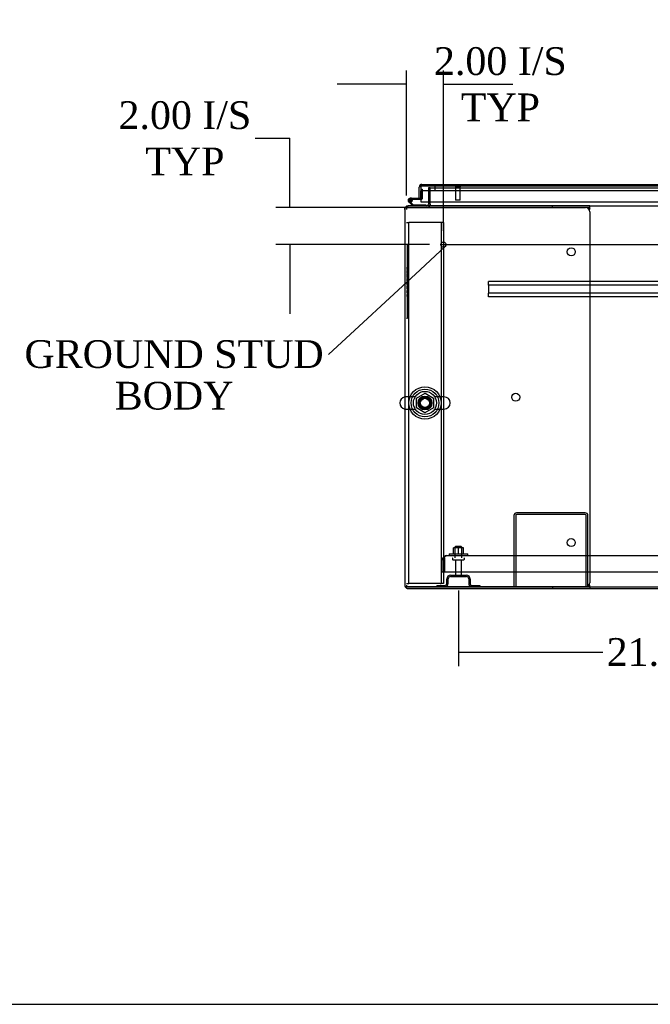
# Model space of a CAD drawing. Header units: inches. Extents: x 25 to 383, y 21 to 262.
# Tile 1 of 19: x 76 to 110, y 24 to 77. Entities that reach past the tile are written whole.
import ezdxf
from ezdxf import colors
from ezdxf.entities.mleader import LeaderData, LeaderLine
from ezdxf.lldxf.tags import DXFTag
from ezdxf.math import Vec2, Vec3

# ---------------------------------------------------------------- set-up
doc = ezdxf.new("R2010")
doc.units = ezdxf.units.IN
doc.header["$MEASUREMENT"] = 0
for name, color, linetype in [('COM42187', 7, 'Continuous'), ('COM43132', 7, 'Continuous'), ('COM50521', 7, 'Continuous'), ('COM50799-2', 7, 'Continuous'), ('COM52909', 7, 'Continuous'), ('COM54578-56', 7, 'Continuous'), ('COM54928-5', 7, 'Continuous'), ('COM55702-58', 7, 'Continuous'), ('COM71155-12', 7, 'Continuous'), ('COM71163-11', 7, 'Continuous'), ('Default', 7, 'Continuous'), ('GSK11033', 7, 'Continuous'), ('NTS166105', 7, 'Continuous'), ('NTS166905', 7, 'Continuous'), ('QLB20205', 7, 'Continuous'), ('SCS00680', 7, 'Continuous'), ('STD21878', 7, 'Continuous'), ('STD26094', 7, 'Continuous'), ('WAF25059', 7, 'Continuous'), ('WAF25362', 7, 'Continuous'), ('WAM254785', 7, 'Continuous')]:
    doc.layers.add(name, color=color, linetype=linetype)
doc.styles.add('SEACAD_Times_New_Roman', font='times.ttf')
tags = doc.linetypes.add('CENTER2', pattern=[1.125, 0.75, -0.125, 0.125, -0.125]).pattern_tags.tags
tags[10:11] = [DXFTag(74, 4), DXFTag(75, 0), DXFTag(340, '0'), DXFTag(46, 0.0), DXFTag(50, 0.0), DXFTag(44, 0.0), DXFTag(45, 0.0)]
tags[8:9] = [DXFTag(74, 4), DXFTag(75, 0), DXFTag(340, '0'), DXFTag(46, 0.0), DXFTag(50, 0.0), DXFTag(44, 0.0), DXFTag(45, 0.0)]
tags[6:7] = [DXFTag(74, 4), DXFTag(75, 0), DXFTag(340, '0'), DXFTag(46, 0.0), DXFTag(50, 0.0), DXFTag(44, 0.0), DXFTag(45, 0.0)]
tags[4:5] = [DXFTag(74, 4), DXFTag(75, 0), DXFTag(340, '0'), DXFTag(46, 0.0), DXFTag(50, 0.0), DXFTag(44, 0.0), DXFTag(45, 0.0)]
tags = doc.linetypes.add('HIDDEN2', pattern=[0.1875, 0.125, -0.0625]).pattern_tags.tags
tags[6:7] = [DXFTag(74, 4), DXFTag(75, 0), DXFTag(340, '0'), DXFTag(46, 0.0), DXFTag(50, 0.0), DXFTag(44, 0.0), DXFTag(45, 0.0)]
tags[4:5] = [DXFTag(74, 4), DXFTag(75, 0), DXFTag(340, '0'), DXFTag(46, 0.0), DXFTag(50, 0.0), DXFTag(44, 0.0), DXFTag(45, 0.0)]
doc.dimstyles.new('HAMMOND_(STH_-_300x200)', dxfattribs={"dimtxt": 1.5, "dimasz": 1.875, "dimexe": 0.75, "dimexo": 0.75, "dimgap": 0.375, "dimtad": 0, "dimtih": 1, "dimtoh": 1, "dimzin": 0, "dimdsep": 46, "dimtxsty": 'SEACAD_Times_New_Roman', "dimblk1": '_SE_FILLED', "dimblk2": '_SE_FILLED', "dimsah": 1, "dimcen": 0.75, "dimadec": 0, "dimazin": 0, "dimtfac": 0.8, "dimtofl": 0, "dimtmove": 0, "dimatfit": 3, "dimfxl": 0, "dimtolj": 1, "dimtzin": 0, "dimarcsym": 0})

# ---------------------------------------------------------------- blocks, each defined once
blk = doc.blocks.new('SE1')
at = {"layer": 'COM42187', "color": 7, "linetype": 'HIDDEN2'}
for p, q in [((72.691, 42.927), (72.816, 42.927)), ((72.876, 42.927), (72.816, 42.927)), ((72.816, 23.427), (72.816, 42.927)), ((74.506, 42.927), (72.876, 42.927)), ((74.566, 42.927), (74.506, 42.927)), ((74.566, 42.927), (74.566, 23.427)), ((74.691, 42.927), (74.566, 42.927)), ((74.691, 42.927), (74.691, 23.427)), ((72.691, 23.427), (72.816, 23.427)), ((72.876, 23.427), (72.816, 23.427)), ((74.506, 23.427), (72.876, 23.427)), ((74.506, 23.427), (74.566, 23.427)), ((74.691, 23.427), (74.566, 23.427))]:
    blk.add_line(p, q, dxfattribs=at)
blk.add_circle((73.691, 33.177), 0.375, dxfattribs=at)
at = {"layer": 'COM43132', "color": 7, "linetype": 'HIDDEN2'}
for p, q in [((74.626, 24.051), (74.626, 24.676)), ((74.751, 24.803), (74.701, 24.854)), ((74.751, 24.676), (74.751, 24.854)), ((74.751, 24.803), (74.751, 24.676)), ((74.751, 24.676), (74.751, 24.676)), ((74.751, 24.051), (74.751, 24.676)), ((74.751, 24.676), (74.751, 24.051)), ((74.876, 24.926), (74.875, 24.926)), ((74.876, 24.926), (118.376, 24.926)), ((74.876, 24.926), (74.876, 24.926)), ((74.626, 24.051), (74.751, 24.051)), ((74.751, 24.051), (118.501, 24.051))]:
    blk.add_line(p, q, dxfattribs=at)
for start, end in [(134.5601, 180), (90.1219, 134.5601), (90, 90.0436)]:
    blk.add_arc((74.876, 24.676), 0.25, start, end, dxfattribs=at)
blk.add_open_spline([(74.751, 24.854), (74.772, 24.877), (74.793, 24.895), (74.834, 24.92), (74.855, 24.926), (74.876, 24.926)], degree=3, knots=[0, 0, 0, 0, 0.5, 0.5, 1, 1, 1, 1], dxfattribs=at)
at = {"layer": 'COM50521', "color": 7, "linetype": 'HIDDEN2'}
for p, q in [((82.357, 27.239), (78.643, 27.239)), ((78.5, 27.096), (78.5, 23.239)), ((78.595, 27.096), (78.595, 23.239)), ((82.357, 27.144), (78.643, 27.144)), ((82.405, 23.239), (82.405, 27.096)), ((82.5, 23.239), (82.5, 27.096))]:
    blk.add_line(p, q, dxfattribs=at)
for centre, radius, start, end in [((78.643, 27.096), 0.143, 90, 180), ((82.357, 27.096), 0.143, 0, 90), ((78.643, 27.096), 0.048, 90, 180), ((82.357, 27.096), 0.048, 0, 90)]:
    blk.add_arc(centre, radius, start, end, dxfattribs=at)
at = {"layer": 'COM50799-2', "color": 7, "linetype": 'Continuous'}
for p, q in [((73.377, 44.247), (73.377, 44.849)), ((73.472, 44.912), (73.433, 44.963)), ((73.472, 44.849), (73.472, 44.963)), ((73.472, 44.912), (73.472, 44.849)), ((73.472, 44.849), (73.472, 44.849)), ((73.472, 44.849), (73.472, 44.055)), ((73.52, 44.992), (73.52, 44.992)), ((73.52, 44.992), (73.52, 44.992)), ((73.52, 44.992), (96.359, 44.992)), ((73.377, 44.247), (73.472, 44.247)), ((73.472, 44.247), (73.472, 44.647)), ((73.472, 44.055), (96.359, 44.055))]:
    blk.add_line(p, q, dxfattribs=at)
for start, end in [(127.5036, 180), (90.1561, 127.5036), (90, 90.0762)]:
    blk.add_arc((73.52, 44.849), 0.143, start, end, dxfattribs=at)
blk.add_open_spline([(73.472, 44.963), (73.48, 44.972), (73.488, 44.98), (73.5, 44.987), (73.504, 44.989), (73.512, 44.992), (73.516, 44.992), (73.52, 44.992)], degree=3, knots=[0, 0, 0, 0, 0.5, 0.5, 0.75, 0.75, 1, 1, 1, 1], dxfattribs=at)
at = {"layer": 'COM52909', "color": 7, "linetype": 'HIDDEN2'}
for p, q in [((77.127, 39.694), (77.127, 39.737)), ((116.127, 39.737), (77.127, 39.737)), ((77.127, 39.592), (77.127, 39.694)), ((77.127, 39.549), (77.127, 39.592)), ((77.127, 39.549), (77.127, 39.112)), ((116.127, 39.549), (77.127, 39.549)), ((77.127, 39.069), (77.127, 39.112)), ((116.127, 39.112), (77.127, 39.112)), ((77.127, 38.967), (77.127, 39.069)), ((77.127, 38.924), (77.127, 38.967)), ((116.127, 38.924), (77.127, 38.924))]:
    blk.add_line(p, q, dxfattribs=at)
at = {"layer": 'COM54578-56', "color": 7, "linetype": 'HIDDEN2'}
for p, q in [((73.472, 44.735), (73.534, 44.735)), ((73.534, 44.735), (73.534, 44.21)), ((72.88, 44.193), (72.905, 44.193)), ((72.892, 44.185), (72.995, 44.185)), ((73.509, 44.185), (73.472, 44.185)), ((72.83, 44.118), (72.83, 44.143)), ((72.905, 44.068), (72.88, 44.068)), ((73.009, 44.141), (72.947, 44.135)), ((72.955, 44.143), (72.955, 44.118))]:
    blk.add_line(p, q, dxfattribs=at)
at = {"layer": 'COM54578-56', "color": 7, "linetype": 'Continuous'}
for p, q in [((72.96, 44.247), (72.892, 44.247)), ((72.96, 44.247), (73.377, 44.247)), ((72.995, 44.185), (73.016, 44.185)), ((73.472, 44.185), (73.016, 44.185)), ((73.025, 43.832), (72.813, 44.044)), ((72.856, 44.089), (73.051, 43.894)), ((73.009, 44.13), (72.947, 44.13)), ((73.051, 43.894), (73.744, 43.894)), ((73.744, 43.894), (73.744, 43.832))]:
    blk.add_line(p, q, dxfattribs=at)
blk.add_circle((72.892, 44.13), 0.05, dxfattribs=at)
for radius, start, end in [(0.117, 0, 227.608), (0.055, 0, 228.8041), (0.135, 24.0421, 60.0736), (0.055, 228.8041, 0), (0.117, 287.0274, 0)]:
    blk.add_arc((72.892, 44.13), radius, start, end, dxfattribs=at)
at = {"layer": 'COM54578-56', "color": 7, "linetype": 'HIDDEN2'}
for centre, radius, start, end in [((72.88, 44.143), 0.05, 90, 180), ((72.905, 44.143), 0.05, 0, 90), ((73.509, 44.21), 0.025, 270, 0), ((72.892, 44.13), 0.117, 227.608, 287.0274), ((72.88, 44.118), 0.05, 180, 270), ((72.905, 44.118), 0.05, 270, 0)]:
    blk.add_arc(centre, radius, start, end, dxfattribs=at)
at = {"layer": 'COM54928-5', "color": 7, "linetype": 'Continuous'}
for p, q in [((72.621, 43.737), (72.786, 43.737)), ((72.786, 43.737), (72.621, 43.737)), ((80.588, 43.832), (72.786, 43.832)), ((72.786, 43.737), (72.786, 43.737)), ((80.588, 43.737), (72.786, 43.737)), ((72.786, 43.737), (82.376, 43.737)), ((82.596, 43.832), (80.588, 43.832)), ((80.588, 43.737), (80.588, 43.832)), ((82.596, 43.737), (80.588, 43.737)), ((82.596, 43.737), (82.596, 43.832)), ((82.596, 43.709), (82.596, 43.737)), ((72.596, 43.642), (72.596, 23.334)), ((82.575, 43.61), (82.582, 43.642)), ((82.596, 43.517), (82.596, 23.459)), ((72.621, 23.239), (72.786, 23.239)), ((72.786, 23.239), (72.621, 23.239)), ((72.786, 23.239), (72.786, 23.239)), ((72.786, 23.239), (80.588, 23.239)), ((82.376, 23.239), (72.786, 23.239)), ((72.786, 23.144), (80.588, 23.144)), ((80.588, 23.239), (80.588, 23.144)), ((80.588, 23.239), (82.596, 23.239)), ((80.588, 23.144), (82.596, 23.144)), ((82.582, 23.334), (82.575, 23.367)), ((82.596, 23.239), (82.596, 23.267)), ((82.596, 23.239), (82.596, 23.144))]:
    blk.add_line(p, q, dxfattribs=at)
for centre in [(81.596, 41.347), (78.596, 33.488), (81.596, 25.629)]:
    blk.add_circle(centre, 0.218, dxfattribs=at)
for centre, radius, start, end in [((72.786, 43.642), 0.19, 150, 180), ((72.786, 43.642), 0.19, 90, 150), ((82.376, 43.517), 0.22, 0, 90), ((83.584, 43.464), 1.018, 166.0666, 169.9308), ((82.376, 23.459), 0.22, 270, 0), ((72.786, 23.334), 0.19, 180, 210), ((72.786, 23.334), 0.19, 210, 270), ((83.584, 23.512), 1.018, 190.0692, 193.9334)]:
    blk.add_arc(centre, radius, start, end, dxfattribs=at)
for centre, start_param, end_param in [((72.786, 43.642), 2.617994, 3.141593), ((72.786, 23.334), 3.141593, 3.665191)]:
    blk.add_ellipse(centre, major_axis=(0.19, 0), ratio=0.999171, start_param=start_param, end_param=end_param, dxfattribs=at)
at = {"layer": 'COM55702-58', "color": 7, "linetype": 'HIDDEN2'}
for p, q in [((74.875, 23.427), (74.875, 23.677)), ((74.947, 23.427), (74.947, 23.677)), ((75.063, 23.864), (75.938, 23.864)), ((75.063, 23.792), (75.938, 23.792)), ((76.053, 23.677), (76.053, 23.427)), ((76.125, 23.677), (76.125, 23.427)), ((74.338, 23.311), (74.76, 23.311)), ((74.338, 23.311), (74.338, 23.239)), ((76.241, 23.311), (76.663, 23.311)), ((76.663, 23.311), (76.663, 23.239))]:
    blk.add_line(p, q, dxfattribs=at)
for centre, radius, start, end in [((74.76, 23.427), 0.188, 270, 0), ((74.76, 23.427), 0.116, 270, 0), ((75.063, 23.677), 0.188, 90, 180), ((75.063, 23.677), 0.116, 90, 180), ((75.938, 23.677), 0.188, 0, 90), ((75.938, 23.677), 0.115, 0, 90), ((76.241, 23.427), 0.188, 180, 270), ((76.241, 23.427), 0.116, 180, 270)]:
    blk.add_arc(centre, radius, start, end, dxfattribs=at)
at = {"layer": 'COM71155-12', "color": 7, "linetype": 'HIDDEN2'}
for p, q in [((73.876, 44.799), (73.876, 44.055)), ((73.971, 44.799), (73.876, 44.799))]:
    blk.add_line(p, q, dxfattribs=at)
at = {"layer": 'COM71155-12', "color": 7, "linetype": 'Continuous'}
for p, q in [((72.596, 43.642), (72.596, 43.737)), ((72.596, 43.737), (72.621, 43.737)), ((73.876, 44.055), (73.876, 43.927)), ((82.596, 23.144), (110.659, 23.144))]:
    blk.add_line(p, q, dxfattribs=at)
for radius, start in [(0.095, 270), (0.19, 330)]:
    blk.add_arc((73.781, 43.927), radius, start, 0, dxfattribs=at)
at = {"layer": 'COM71155-12', "color": 7, "linetype": 'HIDDEN2'}
blk.add_arc((73.781, 43.927), 0.19, 270, 330, dxfattribs=at)
at = {"layer": 'COM71163-11', "color": 7, "linetype": 'HIDDEN2'}
for p, q in [((73.971, 44.055), (73.971, 44.799)), ((73.971, 44.799), (119.284, 44.799)), ((72.691, 43.807), (72.691, 43.642)), ((72.691, 23.334), (72.691, 23.239))]:
    blk.add_line(p, q, dxfattribs=at)
at = {"layer": 'COM71163-11', "color": 7, "linetype": 'Continuous'}
for p, q in [((72.691, 43.832), (72.786, 43.832)), ((72.691, 43.832), (72.691, 43.807)), ((73.971, 43.927), (73.971, 44.055)), ((73.971, 43.927), (73.971, 43.832)), ((82.596, 43.832), (110.659, 43.832)), ((82.596, 23.239), (110.659, 23.239))]:
    blk.add_line(p, q, dxfattribs=at)
at = {"layer": 'GSK11033', "color": 7, "linetype": 'HIDDEN2'}
for p, q in [((96.359, 44.897), (73.472, 44.897)), ((74.222, 44.897), (74.222, 44.647)), ((96.359, 44.647), (73.472, 44.647))]:
    blk.add_line(p, q, dxfattribs=at)
at = {"layer": 'GSK11033', "color": 7, "linetype": 'Continuous'}
for p, q in [((73.472, 44.897), (73.472, 44.897)), ((73.472, 44.897), (73.472, 44.647)), ((73.472, 44.647), (73.472, 44.647))]:
    blk.add_line(p, q, dxfattribs=at)
at = {"layer": 'NTS166105', "color": 7, "linetype": 'HIDDEN2'}
for p, q in [((75.499, 25.342), (75.224, 25.342)), ((75.224, 25.022), (75.224, 25.342)), ((75.774, 25.342), (75.499, 25.342)), ((75.499, 25.022), (75.499, 25.342)), ((75.774, 25.022), (75.774, 25.342))]:
    blk.add_line(p, q, dxfattribs=at)
at = {"layer": 'NTS166905', "color": 7, "linetype": 'HIDDEN2'}
for p, q in [((73.226, 33.44), (73.695, 33.715)), ((73.695, 33.715), (74.156, 33.44)), ((73.226, 32.914), (73.226, 33.44)), ((74.156, 33.44), (74.156, 32.914)), ((73.691, 32.642), (73.226, 32.914)), ((74.156, 32.914), (73.691, 32.642))]:
    blk.add_line(p, q, dxfattribs=at)
blk.add_circle((73.691, 33.177), 0.263, dxfattribs=at)
at = {"layer": 'QLB20205', "color": 7, "linetype": 'HIDDEN2'}
for p, q in [((72.721, 41.737), (72.691, 41.737)), ((72.721, 41.737), (72.721, 41.362)), ((72.721, 41.362), (72.721, 38.112)), ((72.738, 40.564), (72.721, 40.564)), ((72.736, 40.543), (72.721, 40.543)), ((72.738, 40.53), (72.721, 40.53)), ((72.736, 40.528), (72.721, 40.528)), ((72.736, 40.518), (72.721, 40.518)), ((72.736, 40.49), (72.721, 40.49)), ((72.736, 40.518), (72.736, 40.528)), ((72.736, 40.49), (72.736, 40.518)), ((72.736, 40.404), (72.736, 40.49)), ((72.736, 40.404), (72.721, 40.404)), ((72.736, 40.388), (72.721, 40.388)), ((72.721, 40.386), (72.738, 40.386)), ((72.721, 40.386), (72.738, 40.386)), ((72.738, 40.346), (72.721, 40.346)), ((72.736, 40.175), (72.721, 40.175)), ((72.738, 40.139), (72.721, 40.139)), ((72.736, 39.989), (72.721, 39.989)), ((72.736, 39.968), (72.721, 39.968)), ((72.721, 39.961), (72.738, 39.961)), ((72.736, 40.388), (72.736, 40.404)), ((72.736, 40.388), (72.736, 40.386)), ((72.736, 40.336), (72.736, 40.344)), ((72.736, 40.175), (72.736, 40.336)), ((72.736, 40.242), (72.738, 40.242)), ((72.736, 40.13), (72.736, 40.137)), ((72.736, 40.02), (72.736, 40.13)), ((72.736, 39.989), (72.736, 40.02)), ((72.736, 39.968), (72.736, 39.989)), ((72.736, 39.911), (72.721, 39.911)), ((72.736, 39.769), (72.721, 39.769)), ((72.736, 39.687), (72.721, 39.687)), ((72.736, 39.683), (72.721, 39.683)), ((72.736, 39.674), (72.721, 39.674)), ((72.736, 39.663), (72.721, 39.663)), ((72.736, 39.644), (72.721, 39.644)), ((72.736, 39.575), (72.721, 39.575)), ((72.736, 39.553), (72.721, 39.553)), ((72.736, 39.483), (72.721, 39.483)), ((72.736, 39.769), (72.736, 39.911)), ((72.738, 39.904), (72.736, 39.904)), ((72.736, 39.77), (72.738, 39.77)), ((72.736, 39.683), (72.736, 39.687)), ((72.736, 39.674), (72.736, 39.683)), ((72.736, 39.663), (72.736, 39.674)), ((72.736, 39.644), (72.736, 39.663)), ((72.736, 39.575), (72.736, 39.644)), ((72.736, 39.553), (72.736, 39.575)), ((72.736, 39.342), (72.736, 39.483)), ((72.738, 39.476), (72.736, 39.476)), ((72.736, 39.342), (72.721, 39.342)), ((72.736, 39.259), (72.721, 39.259)), ((72.736, 39.255), (72.721, 39.255)), ((72.736, 39.246), (72.721, 39.246)), ((72.736, 39.235), (72.721, 39.235)), ((72.736, 39.216), (72.721, 39.216)), ((72.736, 39.147), (72.721, 39.147)), ((72.736, 39.125), (72.721, 39.125)), ((72.738, 39.051), (72.721, 39.051)), ((72.736, 39.044), (72.721, 39.044)), ((72.736, 39.019), (72.721, 39.019)), ((72.736, 38.927), (72.721, 38.927)), ((72.721, 38.906), (72.738, 38.906)), ((72.736, 39.342), (72.738, 39.342)), ((72.736, 39.255), (72.736, 39.259)), ((72.736, 39.246), (72.736, 39.255)), ((72.736, 39.235), (72.736, 39.246)), ((72.736, 39.216), (72.736, 39.235)), ((72.736, 39.147), (72.736, 39.216)), ((72.736, 39.125), (72.736, 39.147)), ((72.736, 39.051), (72.736, 39.044)), ((72.736, 39.019), (72.736, 39.044)), ((72.736, 38.927), (72.736, 39.019)), ((72.721, 38.112), (72.721, 37.737)), ((72.721, 37.737), (72.691, 37.737))]:
    blk.add_line(p, q, dxfattribs=at)
at = {"layer": 'SCS00680', "color": 7, "linetype": 'HIDDEN2'}
for p, q in [((73.161, 33.508), (72.655, 33.508)), ((74.727, 33.508), (74.221, 33.508)), ((72.655, 32.846), (73.161, 32.846)), ((74.221, 32.846), (74.727, 32.846))]:
    blk.add_line(p, q, dxfattribs=at)
for radius in [0.625, 0.312, 0.252]:
    blk.add_circle((73.691, 33.177), radius, dxfattribs=at)
at = {"layer": 'SCS00680', "color": 7, "linetype": 'Continuous'}
blk.add_arc((72.655, 33.177), 0.331, 100.3132, 259.6868, dxfattribs=at)
at = {"layer": 'SCS00680', "color": 7, "linetype": 'HIDDEN2'}
for centre, start, end in [((72.655, 33.177), 90, 100.3132), ((74.727, 33.177), 270, 90), ((72.655, 33.177), 259.6868, 270)]:
    blk.add_arc(centre, 0.331, start, end, dxfattribs=at)
at = {"layer": 'STD21878', "color": 7, "linetype": 'HIDDEN2'}
for p, q in [((75.332, 44.897), (75.332, 44.866)), ((75.613, 44.866), (75.332, 44.866)), ((75.347, 44.866), (75.347, 44.147)), ((75.597, 44.147), (75.597, 44.866)), ((75.613, 44.866), (75.613, 44.897)), ((75.597, 44.147), (75.347, 44.147))]:
    blk.add_line(p, q, dxfattribs=at)
blk.add_circle((74.691, 41.737), 0.141, dxfattribs=at)
at = {"layer": 'STD26094', "color": 7, "linetype": 'HIDDEN2'}
for p, q in [((75.35, 25.426), (75.313, 25.389)), ((75.313, 25.389), (75.688, 25.389)), ((75.313, 25.389), (75.313, 24.801)), ((75.65, 25.426), (75.35, 25.426)), ((75.688, 25.389), (75.65, 25.426)), ((75.688, 24.801), (75.688, 25.389)), ((75.175, 24.771), (75.175, 24.731)), ((75.205, 24.701), (75.795, 24.701)), ((75.335, 24.701), (75.335, 23.924)), ((75.665, 23.924), (75.665, 24.701)), ((75.825, 24.731), (75.825, 24.771))]:
    blk.add_line(p, q, dxfattribs=at)
for centre, radius, start, end in [((75.205, 24.771), 0.03, 90, 180), ((75.205, 24.731), 0.03, 180, 270), ((75.795, 24.771), 0.03, 0, 90), ((75.795, 24.731), 0.03, 270, 0), ((75.395, 23.924), 0.06, 180, 270), ((75.605, 23.924), 0.06, 270, 0)]:
    blk.add_arc(centre, radius, start, end, dxfattribs=at)
at = {"layer": 'WAF25059', "color": 7, "linetype": 'HIDDEN2'}
for p, q in [((75, 25.022), (76, 25.022)), ((75, 25.022), (75, 24.926)), ((76, 24.926), (76, 25.022))]:
    blk.add_line(p, q, dxfattribs=at)
at = {"layer": 'WAF25362', "color": 7, "linetype": 'HIDDEN2'}
for radius in [0.875, 0.344]:
    blk.add_circle((73.691, 33.177), radius, dxfattribs=at)
at = {"layer": 'WAM254785', "color": 7, "linetype": 'HIDDEN2'}
for radius in [0.75, 0.312]:
    blk.add_circle((73.691, 33.177), radius, dxfattribs=at)
blk = doc.blocks.new('_SE_FILLED')
at = {"color": 0}
blk.add_line((0, 0), (-1, 0), dxfattribs=at)
blk.add_solid([(0, 0), (-1, -0.1665), (-1, 0.1665), (0, 0)], dxfattribs=at)
blk = doc.blocks.new('SEANNOT_GROUP3')
at = {"layer": 'Default', "color": 7, "linetype": 'CENTER2'}
blk.add_line((74.622, 41.737), (118.633, 41.737), dxfattribs=at)
blk = doc.blocks.new('*D83')
at = {"layer": 'Default', "color": 0, "linetype": 'Continuous', "lineweight": -2}
for p, q in [((88.505, 70.425), (90.38, 70.425)), ((90.38, 68.55), (90.38, 70.425)), ((103.831, 66.675), (89.63, 66.675)), ((97.935, 64.675), (89.63, 64.675)), ((90.38, 62.8), (90.38, 60.925))]:
    blk.add_line(p, q, dxfattribs=at)
at = {"layer": 'Defpoints', "color": 0, "linetype": 'Continuous'}
for p in [(104.581, 66.675), (90.38, 64.675), (98.685, 64.675)]:
    blk.add_point(p, dxfattribs=at)
at = {"layer": 'Default', "color": 0, "linetype": 'Continuous', "lineweight": -2, "xscale": 1.875, "yscale": 1.875, "zscale": 1.875}
for p, rotation in [((90.38, 66.675), 270), ((90.38, 64.675), 90)]:
    blk.add_blockref('_SE_FILLED', p, dxfattribs=dict(at, rotation=rotation))
at = {"layer": 'Default', "color": 0, "linetype": 'Continuous', "insert": (84.706, 70.425), "char_height": 1.5, "attachment_point": 5, "style": 'SEACAD_Times_New_Roman'}
blk.add_mtext('\\A1;\\A1;2.00 I/S\\PTYP', dxfattribs=at)
blk = doc.blocks.new('*D84')
at = {"layer": 'Default', "color": 0, "linetype": 'Continuous', "lineweight": -2}
for p, q in [((96.685, 67.33), (96.685, 74.095)), ((98.685, 65.425), (98.685, 74.095)), ((94.81, 73.345), (92.935, 73.345)), ((100.56, 73.345), (102.435, 73.345))]:
    blk.add_line(p, q, dxfattribs=at)
at = {"layer": 'Defpoints', "color": 0, "linetype": 'Continuous'}
for p in [(98.685, 73.345), (96.685, 66.58), (98.685, 64.675)]:
    blk.add_point(p, dxfattribs=at)
at = {"layer": 'Default', "color": 0, "linetype": 'Continuous', "lineweight": -2, "xscale": 1.875, "yscale": 1.875, "zscale": 1.875}
blk.add_blockref('_SE_FILLED', (96.685, 73.345), dxfattribs=at)
at = {"layer": 'Default', "color": 0, "linetype": 'Continuous', "lineweight": -2, "xscale": 1.875, "yscale": 1.875, "zscale": 1.875, "rotation": 180}
blk.add_blockref('_SE_FILLED', (98.685, 73.345), dxfattribs=at)
at = {"layer": 'Default', "color": 0, "linetype": 'Continuous', "insert": (101.759, 73.345), "char_height": 1.5, "attachment_point": 5, "style": 'SEACAD_Times_New_Roman'}
blk.add_mtext('\\A1;\\A1;2.00 I/S\\PTYP', dxfattribs=at)
blk = doc.blocks.new('*D85')
at = {"layer": 'Default', "color": 0, "linetype": 'Continuous', "lineweight": -2}
for p, q in [((120.62, 46.889), (120.62, 41.887)), ((99.494, 45.98), (99.494, 41.887)), ((101.369, 42.637), (107.306, 42.637)), ((118.745, 42.637), (112.808, 42.637))]:
    blk.add_line(p, q, dxfattribs=at)
at = {"layer": 'Defpoints', "color": 0, "linetype": 'Continuous'}
for p in [(120.62, 47.639), (99.494, 46.73), (120.62, 42.637)]:
    blk.add_point(p, dxfattribs=at)
at = {"layer": 'Default', "color": 0, "linetype": 'Continuous', "lineweight": -2, "xscale": 1.875, "yscale": 1.875, "zscale": 1.875, "rotation": 180}
blk.add_blockref('_SE_FILLED', (99.494, 42.637), dxfattribs=at)
at = {"layer": 'Default', "color": 0, "linetype": 'Continuous', "lineweight": -2, "xscale": 1.875, "yscale": 1.875, "zscale": 1.875}
blk.add_blockref('_SE_FILLED', (120.62, 42.637), dxfattribs=at)
at = {"layer": 'Default', "color": 0, "linetype": 'Continuous', "insert": (110.057, 42.637), "char_height": 1.5, "attachment_point": 5, "style": 'SEACAD_Times_New_Roman'}
blk.add_mtext('\\A1;\\A1;21.13', dxfattribs=at)
blk = doc.blocks.new('BORDER')
at = {"layer": 'Default', "color": 7, "linetype": 'Continuous'}
blk.add_line((-41.86, 0), (0, 0), dxfattribs=at)

msp = doc.modelspace()

# ---------------------------------------------------------------- block references
at = {"layer": 'Default', "color": 7, "xscale": 8.55, "yscale": 8.55, "zscale": 8.55}
msp.add_blockref('BORDER', (383.217, 23.607), dxfattribs=at)
at = {"layer": 'Default'}
for name in ['SE1', 'SEANNOT_GROUP3']:
    msp.add_blockref(name, (23.994, 22.937), dxfattribs=at)

# ---------------------------------------------------------------- dimensions: what is measured, and where the dimension line sits
at = {"layer": 'Default', "color": 7, "linetype": 'Continuous'}
dim = msp.add_linear_dim(base=(98.685, 73.345), p1=(96.685, 66.58), p2=(98.685, 64.675), text='\\A1;<> I/S\\PTYP', dimstyle='HAMMOND_(STH_-_300x200)', override={"dimtmove": 1}, dxfattribs=at)
dim.commit()
dim.dimension.update_dxf_attribs({"geometry": '*D84', "text_midpoint": (101.759, 73.345), "dimtype": 160})
dim = msp.add_linear_dim(base=(90.38, 64.675), p1=(104.581, 66.675), p2=(98.685, 64.675), angle=90, text='\\A1;<> I/S\\PTYP', dimstyle='HAMMOND_(STH_-_300x200)', override={"dimtmove": 1}, dxfattribs=at)
dim.commit()
dim.dimension.update_dxf_attribs({"geometry": '*D83', "text_midpoint": (89.63, 70.183), "dimtype": 160})
dim = msp.add_linear_dim(base=(120.62, 42.637), p1=(99.494, 46.73), p2=(120.62, 47.639), text='\\A1;<>', dimstyle='HAMMOND_(STH_-_300x200)', dxfattribs=at)
dim.commit()
dim.dimension.update_dxf_attribs({"geometry": '*D85', "text_midpoint": (110.057, 42.637), "dimtype": 160})

# ---------------------------------------------------------------- leaders
ml = msp.add_multileader_mtext('Standard', dxfattribs=at)
ml.set_content('{\\pxsm0.9;\\fTimes New Roman|b0||i0||c0|p34;\\W1.;GROUND STUD\\PBODY\\P}', color=7)
ml.set_leader_properties()
ml.set_arrow_properties(name='_SE_FILLED')
ml.build(insert=Vec2(0, 0))
ml.multileader.update_dxf_attribs({"dogleg_length": 0, "arrow_head_size": 1.875})
ctx = ml.context
ctx.base_point, ctx.char_height, ctx.arrow_head_size, ctx.landing_gap_size, ctx.plane_origin = Vec3(75.776, 58.742), 1.5, 1.875, 0.525, Vec3(23.994, 22.937)
ctx.text_align_type = 1
notes = []
notes.append((ctx, [(0, (1, 1, 0), (92.476, 58.742), (-1, 0), 0, [(0, [(98.798, 64.591)], 0, [])])]))
ctx.mtext.insert, ctx.mtext.alignment = Vec3(84.121, 59.509), 2
for ctx, leaders in notes:
    for number, flags, end, landing, length, lines in leaders:
        leader = LeaderData()
        leader.index, (leader.has_last_leader_line, leader.has_dogleg_vector, leader.attachment_direction) = number, flags
        leader.last_leader_point, leader.dogleg_vector, leader.dogleg_length = Vec3(end), Vec3(landing), length
        for number, points, colour, breaks in lines:
            line = LeaderLine()
            line.index, line.vertices, line.color, line.breaks = number, Vec3.list(points), colors.encode_raw_color(colour), breaks
            leader.lines.append(line)
        ctx.leaders.append(leader)

doc.saveas('drawing.dxf')
